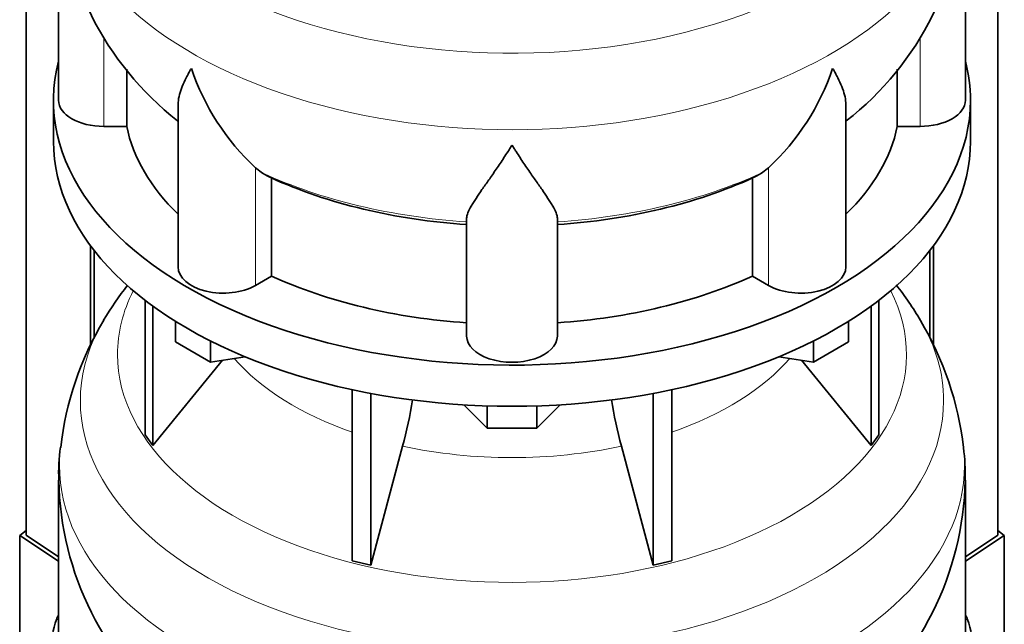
# Model space of a CAD drawing. Header units: millimetres. Extents: x 160 to 768, y -856 to 1288.
# Tile 5 of 14: x 572 to 768, y -607 to -487. Entities that reach past the tile are written whole.
import ezdxf

# ---------------------------------------------------------------- set-up
doc = ezdxf.new("R2010")
doc.units = ezdxf.units.MM
for name, color, linetype in [('LOW_134-3', 7, 'Continuous'), ('VSI134_DIFFUSORE', 7, 'Continuous'), ('VSI134_TERMINALE', 7, 'Continuous')]:
    doc.layers.add(name, color=color, linetype=linetype)

# ---------------------------------------------------------------- blocks, each defined once
blk = doc.blocks.new('SE4')
at = {"layer": 'LOW_134-3', "color": 7, "linetype": 'Continuous', "lineweight": 35}
for p, q in [((573.42, -588.93), (573.42, -221.16)), ((766.28, -588.93), (766.28, -221.16)), ((586.17, -531.47), (586.17, -551.27)), ((753.53, -531.47), (753.53, -551.22)), ((586.93, -532.46), (586.93, -549.66)), ((752.77, -532.46), (752.77, -549.75))]:
    blk.add_line(p, q, dxfattribs=at)
at = {"layer": 'VSI134_DIFFUSORE', "color": 7, "linetype": 'Continuous', "lineweight": 35}
for p, q in [((579.85, -459.6), (579.85, -502.65)), ((759.85, -502.65), (759.85, -459.6)), ((593.38, -507.85), (593.38, -496.49)), ((746.32, -496.46), (746.32, -507.85)), ((578.85, -502.65), (578.85, -510.82)), ((603.57, -503.59), (603.57, -535.72)), ((736.13, -535.72), (736.13, -503.58)), ((760.85, -510.82), (760.85, -502.65)), ((588.85, -507.85), (593.38, -507.85)), ((746.32, -507.85), (750.85, -507.85)), ((620.36, -517.1), (618.94, -516.05)), ((720.76, -516.05), (719.34, -517.1)), ((622.14, -537.55), (622.14, -518.07)), ((717.56, -518.07), (717.56, -537.55)), ((660.85, -549.42), (660.85, -526.07)), ((678.85, -549.42), (678.85, -526.07)), ((618.94, -539.4), (622.14, -537.55)), ((717.56, -537.55), (720.76, -539.4)), ((597.02, -542.32), (597.02, -569)), ((742.68, -542.32), (742.68, -569)), ((598.55, -543.47), (598.55, -571.13)), ((741.15, -543.47), (741.15, -571.13)), ((603.09, -550.58), (603.09, -546.52)), ((736.61, -550.58), (736.61, -546.52)), ((610.03, -554.59), (603.09, -550.58)), ((610.03, -554.59), (610.03, -550.41)), ((729.67, -554.59), (729.67, -550.41)), ((736.61, -550.58), (729.67, -554.59)), ((598.55, -571.13), (612.41, -554.22)), ((616.86, -553.53), (610.03, -554.59)), ((729.67, -554.59), (722.84, -553.53)), ((727.29, -554.22), (741.15, -571.13)), ((638.15, -560.07), (638.15, -594)), ((641.85, -560.81), (641.85, -594.88)), ((697.85, -560.81), (697.85, -594.88)), ((701.55, -560.07), (701.55, -594)), ((664.94, -567.72), (660.29, -563.07)), ((664.94, -567.72), (664.94, -563.28)), ((679.41, -563.07), (674.76, -567.72)), ((674.76, -567.72), (674.76, -563.28)), ((674.76, -567.72), (664.94, -567.72)), ((597.02, -569), (598.55, -571.13)), ((741.15, -571.13), (742.68, -569)), ((641.85, -594.88), (648.13, -571.26)), ((691.57, -571.26), (697.85, -594.88)), ((579.85, -577.99), (579.85, -621.05)), ((759.85, -621.05), (759.85, -577.99)), ((638.15, -594), (641.85, -594.88)), ((697.85, -594.88), (701.55, -594))]:
    blk.add_line(p, q, dxfattribs=at)
at = {"layer": 'VSI134_DIFFUSORE', "color": 4, "linetype": 'Continuous', "lineweight": 9}
for p, q in [((588.85, -507.85), (588.85, -490.21)), ((750.85, -507.85), (750.85, -490.25)), ((618.94, -539.4), (618.94, -516.05)), ((720.76, -539.4), (720.76, -516.05))]:
    blk.add_line(p, q, dxfattribs=at)
at = {"layer": 'VSI134_DIFFUSORE', "color": 7, "linetype": 'Continuous', "lineweight": 35}
for centre, radius, start, end in [((641.11, -458.42), 61.23, 181.1252, 232.0908), ((698.57, -458.43), 61.24, 307.8937, 358.904), ((651.44, -481.09), 47.73, 198.6373, 227.0857), ((688.26, -481.09), 47.73, 312.9143, 341.3628), ((628.27, -504.71), 14.7, 237.4509, 245.3566), ((711.43, -504.71), 14.7, 294.6434, 302.5491), ((648.85, -582.17), 69.96, 142.2317, 149.1383), ((690.28, -582.6), 70.67, 30.8866, 37.8101), ((642.31, -578.48), 62.42, 148.9581, 173.5966), ((696.5, -578.84), 63.38, 6.6004, 30.8494), ((558.28, -546.95), 93.08, 344.857, 350.6374), ((780.11, -547.15), 91.75, 189.3306, 195.2315), ((616.26, -576.68), 36.39, 171.7821, 182.1013), ((720.13, -576.89), 39.68, 358.397, 7.7187), ((641.11, -576.81), 61.23, 181.1252, 232.0908), ((698.57, -576.82), 61.24, 307.8937, 358.904)]:
    blk.add_arc(centre, radius, start, end, dxfattribs=at)
at = {"layer": 'VSI134_DIFFUSORE', "color": 4, "linetype": 'Continuous', "lineweight": 9}
for centre, major_axis, start_param, end_param in [((669.85, -443.88), (85.67, 0), 2.813331, 6.283185), ((669.85, -456.64), (-89.83, 0), 0, 3.2087), ((669.85, -481.18), (-79.5, 0), 0.898849, 1.457346), ((669.85, -481.18), (79.5, 0), 4.82584, 5.384336), ((669.85, -553.08), (-78.3, 0), 0, 3.425204), ((669.85, -553.08), (-78.3, 0), 5.999574, 6.283185), ((669.85, -562.27), (85.67, 0), 2.813331, 6.283185), ((669.85, -562.27), (85.67, 0), 0, 0.327762), ((669.85, -537.96), (-61.63, 0), 0.463231, 1.030574), ((669.85, -537.96), (61.63, 0), 5.252612, 5.819954), ((669.85, -575.03), (-89.83, 0), 6.215754, 6.283185), ((669.85, -575.03), (-89.83, 0), 0, 3.2087), ((669.85, -537.96), (-61.63, 0), 1.210556, 1.931037)]:
    blk.add_ellipse(centre, major_axis=major_axis, ratio=0.57735, start_param=start_param, end_param=end_param, dxfattribs=at)
at = {"layer": 'VSI134_DIFFUSORE', "color": 7, "linetype": 'Continuous', "lineweight": 35}
for centre, major_axis, start_param, end_param in [((669.85, -502.65), (91, 0), 2.993207, 6.283185), ((669.85, -502.65), (91, 0), 0, 0.148386), ((588.85, -502.65), (9, 0), 3.141593, 4.712389), ((750.85, -502.65), (-9, 0), 1.570796, 3.141593), ((669.85, -502.65), (-77, 0), 0.117151, 0.534109), ((669.85, -502.65), (77, 0), 5.749077, 6.166034), ((669.85, -510.82), (-91, 0), 0, 3.141593), ((669.85, -483.18), (-77, 0), 0.902549, 1.453645), ((669.85, -483.18), (77, 0), 4.82954, 5.380636), ((612.57, -535.72), (9, 0), 3.141593, 5.497787), ((727.13, -535.72), (-9, 0), 0.785398, 3.141593), ((669.85, -502.65), (-77, 0), 0.902549, 1.453645), ((669.85, -502.65), (77, 0), 4.82954, 5.380636), ((669.85, -549.42), (-9, 0), 0, 3.141593)]:
    blk.add_ellipse(centre, major_axis=major_axis, ratio=0.57735, start_param=start_param, end_param=end_param, dxfattribs=at)
for points, knots in [([(603.57, -503.6), (603.57, -503.43), (603.58, -503.27), (603.67, -502.08), (603.95, -501.03), (604.62, -499.36), (604.89, -498.78), (605.34, -497.89), (605.5, -497.59), (605.76, -497.13), (605.89, -496.9), (606.02, -496.66), (606.12, -496.5), (606.16, -496.42), (606.21, -496.35)], [0.4586292, 0.4586292, 0.4586292, 0.4586292, 0.5, 0.5, 0.75, 0.75, 0.875, 0.875, 0.9375, 0.9375, 0.96875, 0.984375, 0.984375, 1, 1, 1, 1]), ([(736.13, -503.59), (736.13, -503.44), (736.12, -503.28), (736.07, -502.62), (735.99, -502.11), (735.72, -501.05), (735.53, -500.5), (735.08, -499.37), (734.82, -498.79), (734.36, -497.9), (734.2, -497.59), (733.94, -497.13), (733.86, -496.98), (733.68, -496.66), (733.58, -496.5), (733.49, -496.35)], [0.4604904, 0.4604904, 0.4604904, 0.4604904, 0.5, 0.5, 0.625, 0.625, 0.75, 0.75, 0.875, 0.875, 0.9375, 0.9375, 0.96875, 0.96875, 1, 1, 1, 1]), ([(669.85, -511.57), (669.72, -511.78), (669.58, -511.99), (669.32, -512.41), (669.19, -512.62), (668.79, -513.23), (668.52, -513.64), (667.74, -514.83), (667.22, -515.6), (666.21, -517.07), (665.71, -517.79), (664.77, -519.14), (664.31, -519.78), (663.47, -521), (663.07, -521.58), (662.53, -522.4), (662.36, -522.67), (662.04, -523.18), (661.89, -523.43), (661.47, -524.15), (661.25, -524.59), (660.94, -525.39), (660.85, -525.75), (660.85, -526.07)], [0, 0, 0, 0, 0.03125, 0.03125, 0.0625, 0.0625, 0.125, 0.125, 0.25, 0.25, 0.375, 0.375, 0.5, 0.5, 0.625, 0.625, 0.6875, 0.6875, 0.75, 0.75, 0.875, 0.875, 1, 1, 1, 1]), ([(678.85, -526.07), (678.85, -525.75), (678.76, -525.39), (678.45, -524.59), (678.23, -524.15), (677.81, -523.43), (677.66, -523.18), (677.34, -522.67), (677.17, -522.4), (676.63, -521.58), (676.23, -521), (675.39, -519.78), (674.94, -519.14), (673.99, -517.79), (673.5, -517.08), (672.48, -515.6), (671.96, -514.83), (671.18, -513.64), (670.91, -513.24), (670.52, -512.62), (670.38, -512.41), (670.12, -511.99), (669.98, -511.78), (669.85, -511.57)], [0, 0, 0, 0, 0.125, 0.125, 0.25, 0.25, 0.3125, 0.3125, 0.375, 0.375, 0.5, 0.5, 0.625, 0.625, 0.75, 0.75, 0.875, 0.875, 0.9375, 0.9375, 0.96875, 0.96875, 1, 1, 1, 1])]:
    blk.add_open_spline(points, degree=3, knots=knots, dxfattribs=at)
at = {"layer": 'VSI134_TERMINALE', "color": 7, "linetype": 'Continuous', "lineweight": 35}
for p, q in [((573.42, -587.97), (572.14, -588.96)), ((767.56, -588.96), (766.28, -587.97)), ((572.14, -588.96), (579.85, -594.08)), ((572.14, -588.96), (572.14, -616.51)), ((579.85, -593.2), (573.42, -588.93)), ((766.28, -588.93), (759.85, -593.2)), ((759.85, -594.08), (767.56, -588.96)), ((767.56, -588.96), (767.56, -616.51))]:
    blk.add_line(p, q, dxfattribs=at)
at = {"layer": 'VSI134_TERMINALE', "color": 4, "linetype": 'Continuous', "lineweight": 9}
for p, q in [((579.43, -605.63), (579.85, -605.66)), ((759.85, -605.66), (760.27, -605.63))]:
    blk.add_line(p, q, dxfattribs=at)
at = {"layer": 'VSI134_TERMINALE', "color": 7, "linetype": 'Continuous', "lineweight": 35}
for centre, radius, start, end in [((614.8, -616.74), 37.07, 162.5529, 182.0785), ((723.34, -616.95), 38.63, 358.3189, 17.0497)]:
    blk.add_arc(centre, radius, start, end, dxfattribs=at)
for major_axis, start_param, end_param in [((-93, 0), -0.254688, -0.236132), ((93, 0), 0.236132, 0.254688)]:
    blk.add_ellipse((669.85, -618.19), major_axis=major_axis, ratio=0.57735, start_param=start_param, end_param=end_param, dxfattribs=at)

msp = doc.modelspace()

# ---------------------------------------------------------------- block references
msp.add_blockref('SE4', (0, 0))

doc.saveas('drawing.dxf')
